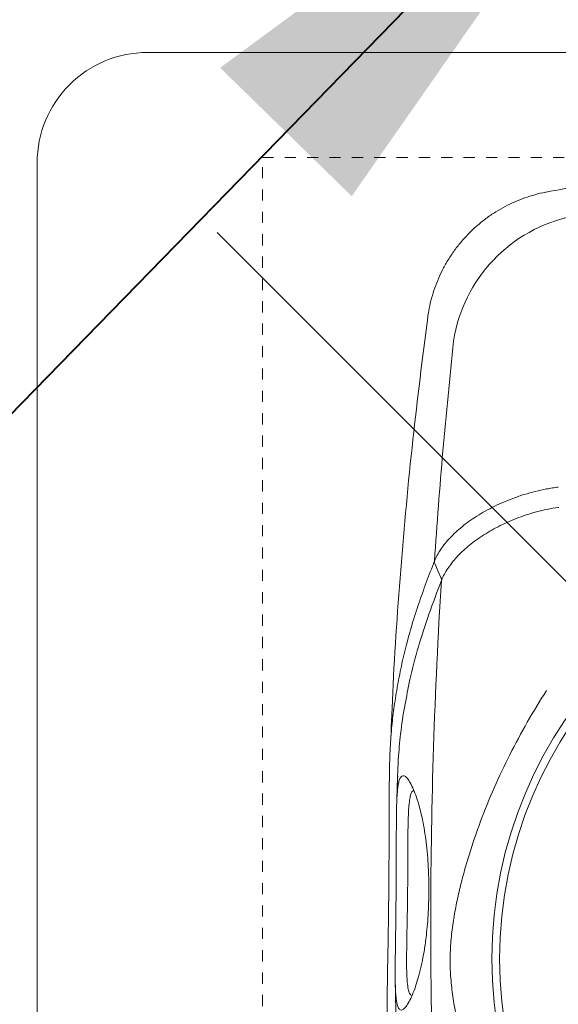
# Model space of a CAD drawing. Header units: inches. Extents: x 119662 to 158499, y 12149 to 20675.
# Tile 43 of 97: x 121929.82 to 121934.63, y 19582.92 to 19591.72. Entities that reach past the tile are written whole.
import ezdxf

# ---------------------------------------------------------------- set-up
doc = ezdxf.new("R2010")
doc.units = ezdxf.units.IN
doc.header["$MEASUREMENT"] = 0
doc.linetypes.add('11aa1PB-bd$0$11aa1PB-af$0$TRATTEGGIATA', pattern=[0.75, 0.5, -0.25])
for name, color, linetype, lineweight in [('00-GRIDTEXT', 1, 'Continuous', 13), ('KIT TEXT.', 5, 'Continuous', 5), ('PP-TEXT', 7, 'Continuous', 40), ('PP-Waste Pipe', 3, 'Continuous', 25)]:
    doc.layers.add(name, color=color, linetype=linetype, lineweight=lineweight)
doc.layers.add('FAINTEQUIP', color=7, linetype='Continuous', lineweight=0, true_color=0x4a4747)
doc.layers.add('KIT EQUIPMENT', color=7, linetype='Continuous')
doc.styles.add('ISO', font='isocp.shx', dxfattribs={"height": 250})
doc.styles.add('TIMES NEW ROMAN', font='times.ttf', dxfattribs={"height": 4})
doc.dimstyles.new('PP-DIM', dxfattribs={"dimtxt": 4, "dimasz": 1, "dimexe": 1, "dimexo": 1, "dimgap": 0.09, "dimtad": 0, "dimdec": 1, "dimzin": 0, "dimdsep": 46, "dimlunit": 4, "dimtxsty": 'TIMES NEW ROMAN', "dimblk": 'ARCHTICK', "dimcen": 0.09, "dimdle": 1, "dimclrd": 256, "dimclre": 256, "dimclrt": 256, "dimadec": 0, "dimazin": 0, "dimtfac": 1, "dimtdec": 4, "dimtofl": 0, "dimtmove": 1, "dimatfit": 3, "dimfxl": 1, "dimtolj": 1, "dimtzin": 0, "dimlwd": -1, "dimlwe": -1, "dimarcsym": 0})

# ---------------------------------------------------------------- blocks, each defined once
blk = doc.blocks.new('A$C6E471120')
at = {"layer": 'KIT EQUIPMENT', "color": 251, "lineweight": 5}
blk.add_line((-439.1, -1774.55, 0), (-328.67, -1884.97, 0), dxfattribs=at)
at = {"layer": 'KIT EQUIPMENT', "color": 251, "lineweight": 5, "elevation": 0}
blk.add_lwpolyline([(-80, -2108.65), (-80, -1758.65, 0.414214), (-105, -1733.65), (-455, -1733.65, 0.414214), (-480, -1758.65), (-480, -2108.65, 0.414214), (-455, -2133.65), (-105, -2133.65, 0.414214)], format="xyb", close=True, dxfattribs=at)
at = {"layer": 'KIT TEXT.', "color": 251, "insert": (-5344.11, -1932.58, 488.6), "char_height": 60.1753, "width": 1050.2839, "attachment_point": 7, "style": 'ISO'}
blk.add_mtext('\\pi300.49;{\\Fromans|c0;\\W0.8;WORK TABLE}', dxfattribs=at)
blk = doc.blocks.new('FIRST FLOOR')
at = {"layer": '00-GRIDTEXT', "color": 8, "xscale": 0.03937007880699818, "yscale": 0.03937007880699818, "zscale": 0.03937007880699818}
blk.add_blockref('A$C6E471120', (139249.6577, 19579.7542), dxfattribs=at)
blk = doc.blocks.new('GREASE TRAP')
at = {"linetype": 'Continuous', "lineweight": 0}
for p, q in [((71.3, -8.75), (71.3, -8.75)), ((41.53, -40.18), (41.52, -40.18)), ((74.32, -82.74), (74.32, -82.73))]:
    blk.add_line(p, q, dxfattribs=at)
at = {"linetype": 'Continuous', "lineweight": 0, "flags": 128}
blk.add_lwpolyline([(43.37, -102.12), (44.1, -103.76), (44.83, -105.41)], dxfattribs=at)
at = {"linetype": 'Continuous', "lineweight": 0}
for radius in [106.93, 105]:
    blk.add_circle((164.57, -201.17), radius, dxfattribs=at)
blk.add_arc((85.35, -51.77), 37.74, 101.4742, 171.3433, dxfattribs=at)
for points, knots in [([(91.16, -5.31), (90.27, -5.43), (83.62, -6.33), (77.02, -7.61), (71.29, -8.71)], [0, 0, 0, 0, 0.132817, 1, 1, 1, 1]), ([(71.29, -8.7), (71.22, -8.71), (70.27, -8.86), (68.47, -9.33), (65.89, -10.12), (63.38, -11.12), (60.94, -12.29), (58.51, -13.69), (56.13, -15.31), (53.84, -17.17), (51.72, -19.17), (49.79, -21.31), (48.05, -23.56), (46.51, -25.91), (45.16, -28.33), (44.01, -30.83), (43.06, -33.37), (42.31, -35.94), (41.79, -38.22), (41.6, -39.64), (41.53, -40.18)], [0, 0, 0, 0, 0.0043, 0.062427, 0.120682, 0.179038, 0.237474, 0.295974, 0.360442, 0.424188, 0.487097, 0.549223, 0.610606, 0.671276, 0.731251, 0.79054, 0.849146, 0.907063, 0.964275, 1, 1, 1, 1]), ([(41.54, -40.18), (40.23, -50.39), (37.53, -71.48), (34.64, -103.57), (32.78, -130.21), (32.28, -145.94), (32.31, -145.02)], [0, 0, 0, 0, 0.27832, 0.574596, 0.870871, 1, 1, 1, 1]), ([(43.22, -101.3), (43.83, -92.06), (44.54, -82.84), (46.15, -64.44), (47.04, -55.26), (48.04, -46.09)], [0, 0, 0, 0, 0.5, 0.5, 1, 1, 1, 1]), ([(43.22, -101.31), (43.42, -100.82), (43.65, -100.33), (44.18, -99.35), (44.48, -98.86), (45.46, -97.39), (46.24, -96.43), (48.02, -94.54), (49.03, -93.61), (50.73, -92.23), (51.32, -91.78), (52.57, -90.88), (53.22, -90.45), (55.25, -89.16), (56.69, -88.35), (59.77, -86.84), (61.4, -86.14), (63.56, -85.34), (64, -85.19), (64.89, -84.89), (65.33, -84.74), (66.69, -84.33), (67.6, -84.07), (69.46, -83.61), (70.41, -83.4), (71.86, -83.12), (72.34, -83.03), (73.08, -82.92), (73.33, -82.88), (73.82, -82.8), (74.07, -82.77), (74.32, -82.74)], [0, 0, 0, 0, 0.0625, 0.0625, 0.125, 0.125, 0.25, 0.25, 0.375, 0.375, 0.4375, 0.4375, 0.5, 0.5, 0.625, 0.625, 0.75, 0.75, 0.78125, 0.78125, 0.8125, 0.8125, 0.875, 0.875, 0.9375, 0.9375, 0.96875, 0.96875, 0.984375, 0.984375, 1, 1, 1, 1]), ([(74.29, -87.85), (72.41, -88.13), (70.6, -88.51), (68.4, -89.09), (67.96, -89.22), (67.1, -89.47), (66.67, -89.61), (65.39, -90.03), (64.57, -90.32), (62.16, -91.26), (60.64, -91.95), (58.48, -93.06), (57.78, -93.45), (56.41, -94.24), (55.75, -94.65), (53.85, -95.91), (52.69, -96.77), (50.58, -98.55), (49.62, -99.46), (48.56, -100.62), (48.35, -100.85), (47.95, -101.32), (47.76, -101.55), (47.21, -102.26), (46.87, -102.73), (45.93, -104.14), (45.43, -105.09), (45.04, -106.04)], [0, 0, 0, 0, 0.125, 0.125, 0.15625, 0.15625, 0.1875, 0.1875, 0.25, 0.25, 0.375, 0.375, 0.4375, 0.4375, 0.5, 0.5, 0.625, 0.625, 0.75, 0.75, 0.78125, 0.78125, 0.8125, 0.8125, 0.875, 0.875, 1, 1, 1, 1]), ([(36.81, -119.99), (37.08, -119.02), (37.81, -116.34), (39.26, -111.98), (41.11, -106.77), (42.52, -103.12), (43.22, -101.3)], [0, 0, 0, 0, 0.157579, 0.438078, 0.719047, 1, 1, 1, 1]), ([(43.22, -101.31), (43.21, -101.34), (43.2, -101.37), (43.2, -101.44), (43.2, -101.48), (43.2, -101.58), (43.2, -101.65), (43.24, -101.86), (43.29, -101.99), (43.36, -102.11)], [0, 0, 0, 0, 0.125, 0.125, 0.25, 0.25, 0.5, 0.5, 1, 1, 1, 1]), ([(44.97, -106.22), (43.89, -109.06), (41.71, -114.76), (39.1, -122.81), (37.09, -130.5), (36.19, -135.43), (35.79, -137.6)], [0, 0, 0, 0, 0.263525, 0.527185, 0.79078, 1, 1, 1, 1]), ([(44.68, -273.64), (43.85, -259.72), (43.24, -245.79), (42.65, -224.84), (42.5, -217.85), (42.31, -203.86), (42.27, -196.86), (42.31, -175.88), (42.54, -161.92), (43.44, -134.03), (44.1, -120.11), (44.97, -106.22)], [0, 0, 0, 0, 0.25, 0.25, 0.375, 0.375, 0.5, 0.5, 0.75, 0.75, 1, 1, 1, 1]), ([(36.12, -251.14), (35.82, -249.73), (35.04, -246.12), (34.01, -240.6), (33.01, -234.46), (32.25, -228.5), (31.71, -222.66), (31.45, -217.79), (31.36, -213.94), (31.35, -210.92), (31.38, -207.57), (31.44, -203.91), (31.52, -199.89), (31.6, -195.74), (31.66, -191.37), (31.72, -186.77), (31.77, -181.78), (31.8, -176.62), (31.82, -171.62), (31.82, -167.42), (31.83, -163.9), (31.84, -160.97), (31.86, -158.21), (31.9, -155.19), (31.96, -152.05), (32.07, -148.87), (32.23, -146), (32.51, -142.49), (32.99, -138.34), (33.81, -133.17), (34.87, -127.68), (35.87, -123.26), (36.6, -120.74), (36.81, -119.99)], [0, 0, 0, 0, 0.033599, 0.086704, 0.14001, 0.193319, 0.246393, 0.299468, 0.326258, 0.353125, 0.379834, 0.406408, 0.428618, 0.451478, 0.47167, 0.492329, 0.516002, 0.540379, 0.564065, 0.588402, 0.605742, 0.623087, 0.640895, 0.658706, 0.685242, 0.711788, 0.738802, 0.765824, 0.81871, 0.871587, 0.924587, 0.977588, 1, 1, 1, 1]), ([(72.34, -269.85), (70.61, -267.24), (68.96, -264.61), (65.82, -259.3), (64.32, -256.62), (61.49, -251.21), (60.15, -248.47), (57.62, -242.94), (56.44, -240.15), (54.22, -234.5), (53.2, -231.66), (51.81, -227.36), (51.37, -225.92), (50.53, -223.03), (50.13, -221.58), (49.4, -218.65), (49.06, -217.18), (48.44, -214.2), (48.16, -212.7), (47.7, -209.68), (47.51, -208.16), (47.31, -205.86), (47.25, -205.08), (47.2, -203.91), (47.18, -203.52), (47.16, -202.74), (47.15, -202.34), (47.14, -200.37), (47.2, -198.82), (47.43, -195.74), (47.6, -194.22), (48.02, -191.2), (48.28, -189.7), (48.86, -186.72), (49.18, -185.24), (49.87, -182.31), (50.25, -180.86), (51.04, -177.97), (51.46, -176.54), (52.79, -172.25), (53.76, -169.41), (56.92, -160.97), (59.36, -155.42), (63.53, -147.17), (65, -144.45), (68.08, -139.08), (69.69, -136.42), (71.38, -133.8)], [0, 0, 0, 0, 0.0625, 0.0625, 0.125, 0.125, 0.1875, 0.1875, 0.25, 0.25, 0.3125, 0.3125, 0.34375, 0.34375, 0.375, 0.375, 0.40625, 0.40625, 0.4375, 0.4375, 0.46875, 0.46875, 0.484375, 0.484375, 0.492188, 0.492188, 0.5, 0.5, 0.53125, 0.53125, 0.5625, 0.5625, 0.59375, 0.59375, 0.625, 0.625, 0.65625, 0.65625, 0.6875, 0.6875, 0.75, 0.75, 0.875, 0.875, 0.9375, 0.9375, 1, 1, 1, 1]), ([(35.79, -137.6), (35.73, -137.89), (35.19, -140.65), (34.74, -144.26), (34.3, -148.61), (34.08, -152.01), (33.93, -155.35), (33.88, -157.89), (33.86, -158.92)], [0, 0, 0, 0, 0.042136, 0.404804, 0.566088, 0.727781, 0.888854, 1, 1, 1, 1]), ([(33.9, -159.41), (33.94, -158.9), (34.05, -157.71), (34.3, -156.51), (34.64, -155.63), (35.06, -155.2), (35.59, -155.17), (36.23, -155.63), (36.95, -156.6), (37.71, -158.06), (38.5, -159.97), (39.21, -162.13), (39.83, -164.47), (40.36, -166.86), (40.83, -169.57), (41.23, -172.57), (41.53, -175.66), (41.71, -178.66), (41.8, -181.44), (41.83, -184.22), (41.77, -187.2), (41.63, -190.26), (41.4, -193.16), (41.07, -196.26), (40.62, -199.38), (40.03, -202.44), (39.39, -205.08), (38.74, -207.31), (38.01, -209.38), (37.24, -211.21), (36.45, -212.66), (35.74, -213.57), (35.1, -214.03), (34.55, -214.03), (34.09, -213.47), (33.74, -212.36), (33.59, -211.05), (33.52, -210.4)], [0, 0, 0, 0, 0.026608, 0.06138, 0.0962, 0.130925, 0.168927, 0.207024, 0.245099, 0.283069, 0.316694, 0.350298, 0.37294, 0.395622, 0.418192, 0.438002, 0.457786, 0.474878, 0.488481, 0.502082, 0.518368, 0.53466, 0.550889, 0.567128, 0.590899, 0.614713, 0.640745, 0.66688, 0.692979, 0.729781, 0.766704, 0.803672, 0.840537, 0.880482, 0.920552, 0.960572, 1, 1, 1, 1]), ([(34.01, -155.25), (33.9, -157.41), (33.78, -159.75), (33.74, -162.09), (33.74, -162.28)], [0, 0, 0, 0, 0.919543, 1, 1, 1, 1]), ([(33.58, -184.59), (33.59, -183.61), (33.6, -181.65), (33.62, -178.66), (33.63, -175.69), (33.63, -172.46), (33.64, -169.27), (33.65, -166.25), (33.69, -163.68), (33.76, -161.57), (33.82, -160.14), (33.88, -159.56), (33.9, -159.41)], [0, 0, 0, 0, 0.0782123, 0.1564368, 0.2446658, 0.3329467, 0.4546253, 0.5765046, 0.703629, 0.8312553, 0.9586974, 1, 1, 1, 1]), ([(38.02, -158.83), (37.92, -158.92), (37.81, -159.01), (37.71, -159.1), (37.71, -159.1), (37.71, -159.1), (37.71, -159.1), (37.66, -159.15), (37.47, -159.32), (37.22, -160.03), (36.95, -161.28), (36.76, -163.11), (36.65, -165.19), (36.59, -167.31), (36.56, -169.28), (36.55, -171.74), (36.54, -174.48), (36.53, -177.24), (36.51, -179.7), (36.5, -182.19), (36.48, -183.8), (36.47, -184.62)], [-0.088365, -0.088365, -0.088365, -0.088365, 0, 0, 0, 0, 0, 0, 0.042963, 0.162036, 0.283698, 0.405299, 0.528456, 0.591382, 0.654277, 0.728503, 0.80457, 0.856235, 0.909083, 0.954041, 1, 1, 1, 1]), ([(33.52, -210.4), (33.52, -210.39), (33.46, -209.93), (33.41, -208.55), (33.35, -206.46), (33.35, -204.16), (33.37, -201.87), (33.4, -199.23), (33.44, -196.25), (33.49, -192.94), (33.53, -189.33), (33.56, -186.49), (33.58, -184.91), (33.58, -184.59)], [0, 0, 0, 0, 0.0021857, 0.1486808, 0.2950678, 0.3936347, 0.4923949, 0.5907133, 0.6868358, 0.782863, 0.8795306, 0.9761461, 1, 1, 1, 1]), ([(36.47, -184.62), (36.47, -184.87), (36.45, -186.16), (36.42, -188.5), (36.36, -191.8), (36.3, -195.15), (36.25, -198.26), (36.22, -200.9), (36.22, -203.27), (36.27, -205.35), (36.39, -207.31), (36.61, -208.85), (36.89, -209.87), (37.15, -210.12), (37.25, -210.22), (37.25, -210.22), (37.25, -210.22), (37.25, -210.22), (37.34, -210.31), (37.44, -210.4), (37.53, -210.49)], [0, 0, 0, 0, 0.014263, 0.071432, 0.130741, 0.207145, 0.286904, 0.364421, 0.443321, 0.542698, 0.643157, 0.777817, 0.912539, 1, 1, 1, 1, 1, 1, 1.081436, 1.081436, 1.081436, 1.081436]), ([(33.39, -207.44), (33.39, -208.26), (33.4, -210.01), (33.54, -215.18), (34, -222.04), (35.11, -230.54), (35.9, -235.6), (36.46, -238.37), (36.49, -238.54)], [0, 0, 0, 0, 0.076639, 0.163762, 0.518013, 0.751525, 0.985081, 1, 1, 1, 1])]:
    blk.add_open_spline(points, degree=3, knots=knots, dxfattribs=at)
for points in [[(74.42, -87.84), (74.37, -87.84), (74.33, -87.85), (74.29, -87.85)], [(43.22, -101.3), (43.22, -101.3), (43.22, -101.31), (43.22, -101.31)], [(43.36, -102.11), (43.36, -102.12), (43.36, -102.12), (43.37, -102.12)], [(45.04, -106.04), (45.03, -105.83), (44.96, -105.6), (44.83, -105.41)], [(45.04, -106.04), (45.02, -106.1), (45, -106.16), (44.97, -106.22)]]:
    blk.add_open_spline(points, degree=3, dxfattribs=at)
at = {"layer": 'FAINTEQUIP', "color": 4, "linetype": '11aa1PB-bd$0$11aa1PB-af$0$TRATTEGGIATA'}
blk.add_lwpolyline([(0, -404), (0, 0), (337, 0), (337, -404), (0, -404)], dxfattribs=at)
blk = doc.blocks.new('_ArchTick')
at = {"color": 251, "linetype": 'ByBlock', "const_width": 0.15}
blk.add_lwpolyline([(-0.5, -0.5), (0.5, 0.5)], dxfattribs=at)

msp = doc.modelspace()

# ---------------------------------------------------------------- block references
at = {"color": 8}
msp.add_blockref('FIRST FLOOR', (-17300.7863, 79.9278), dxfattribs=at)

# ---------------------------------------------------------------- next in the draw order: block references
at = {"layer": 'PP-Waste Pipe', "ltscale": 0.25, "xscale": 0.03560830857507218, "yscale": 0.03560830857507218, "zscale": 0.03560830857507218, "rotation": 359.9999999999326}
msp.add_blockref('GREASE TRAP', (121931.9877, 19590.4899, 0), dxfattribs=at)

# ---------------------------------------------------------------- next in the draw order: leaders
at = {"layer": 'PP-TEXT', "ltscale": 0.25}
msp.add_leader([(121935.6899, 19594.2963), (121919.4981, 19577.6985), (121883.7212, 19577.6985)], dimstyle='PP-DIM', override={"dimasz": 5}, dxfattribs=at)

doc.saveas('drawing.dxf')
